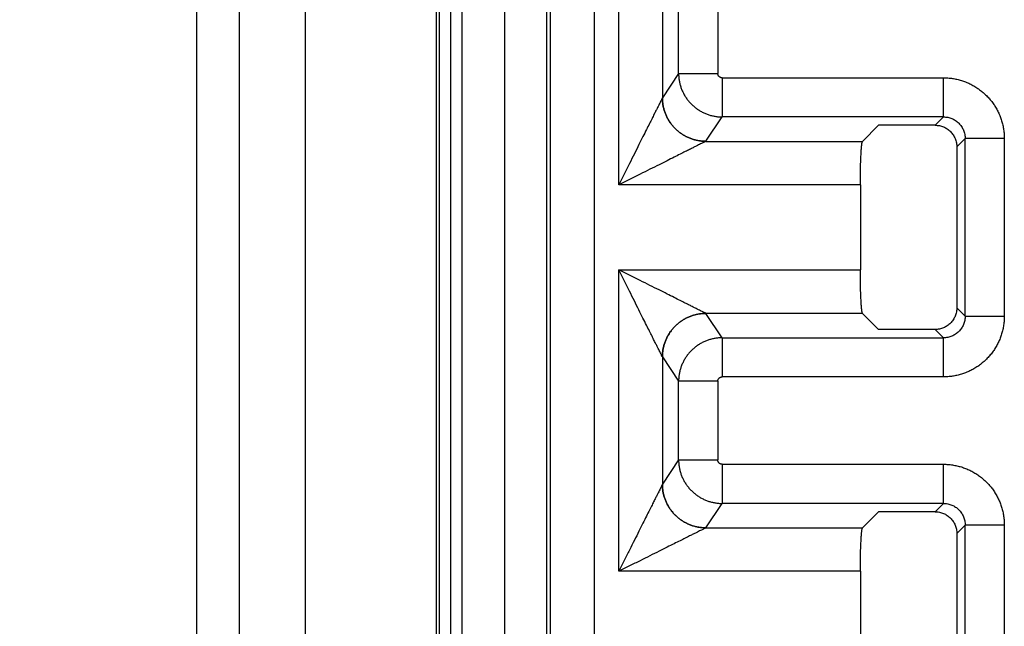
# Model space of a CAD drawing. Header units: inches. Extents: x 0 to 34, y 0 to 22.
# Tile 29 of 93: x 7.315 to 7.767, y 12.113 to 12.391. Entities that reach past the tile are written whole.
import ezdxf

# ---------------------------------------------------------------- set-up
doc = ezdxf.new("R2010")
doc.units = ezdxf.units.IN
doc.header["$LTSCALE"] = 1.87
doc.header["$MEASUREMENT"] = 0
doc.layers.get('0').update_dxf_attribs({"linetype": 'CONTINUOUS'})
doc.layers.add('DIMENSIONS', color=7, linetype='CONTINUOUS')
doc.styles.get("Standard").update_dxf_attribs({"font": 'txt', "width": 0.8})
doc.dimstyles.new('DIMSTYLE_1', dxfattribs={"dimtxt": 0.125, "dimasz": 0.18, "dimexe": 0.18, "dimexo": 0.0625, "dimgap": 0.09, "dimtad": 0, "dimtih": 1, "dimtoh": 1, "dimdec": 3, "dimzin": 4, "dimdsep": 46, "dimtxsty": 'STANDARD', "dimblk": '_FILLED', "dimblk1": '_FILLED', "dimblk2": '_FILLED', "dimcen": 0.09, "dimadec": 0, "dimazin": 0, "dimtp": 0.01, "dimtm": 0.01, "dimtfac": 1, "dimtdec": 3, "dimtofl": 0, "dimtmove": 0, "dimatfit": 3, "dimldrblk": '_FILLED', "dimfxl": 1, "dimtolj": 1, "dimtzin": 4, "dimarcsym": 0})

# ---------------------------------------------------------------- blocks, each defined once
blk = doc.blocks.new('_FILLED')
at = {"color": 0, "linetype": 'BYBLOCK'}
blk.add_solid([(0, 0), (-1, 0.1736), (-1, -0.1736)], dxfattribs=at)
blk = doc.blocks.new('*D17')
at = {"layer": 'DIMENSIONS', "color": 2, "linetype": 'CONTINUOUS'}
for p, q in [((7.51627, 13.00974), (5.77132, 13.00974)), ((5.89632, 13.00974), (5.89632, 12.01753)), ((5.89632, 10.86468), (5.89632, 11.76753)), ((7.51627, 10.86468), (5.77132, 10.86468))]:
    blk.add_line(p, q, dxfattribs=at)
at = {"layer": 'DIMENSIONS', "color": 2, "linetype": 'CONTINUOUS', "xscale": 0.18, "yscale": 0.18, "zscale": 0.18}
for p, rotation in [((5.89632, 13.00974), 90), ((5.89632, 10.86468), 270)]:
    blk.add_blockref('_FILLED', p, dxfattribs=dict(at, rotation=rotation))
at = {"layer": 'DIMENSIONS', "color": 2, "linetype": 'CONTINUOUS', "width": 0.8}
for s, p in [('[', (5.85882, 11.83003)), (']', (6.45882, 11.83003)), ('2.145', (5.23382, 11.83003)), ('54.48', (5.95882, 11.83003))]:
    blk.add_text(s, height=0.125, dxfattribs=at).set_placement(p)

msp = doc.modelspace()

# ---------------------------------------------------------------- linework, layer by layer
at = {"color": 7, "linetype": 'CONTINUOUS'}
for p, q in [((7.39632, 8.61007), (7.39632, 13.40891)), ((7.41579, 13.40892), (7.41579, 8.61007)), ((7.44632, 8.65832), (7.44632, 13.36153)), ((7.50632, 13.36153), (7.50632, 8.65832)), ((7.50782, 8.72179), (7.50782, 13.29747)), ((7.51282, 13.29739), (7.51282, 8.72187)), ((7.51301, 8.72187), (7.51301, 13.29739)), ((7.518, 13.2973), (7.518, 8.72197)), ((7.53813, 10.84189), (7.5375, 13.29698)), ((7.57877, 13.00974), (7.57877, 10.86468)), ((7.55705, 10.88293), (7.55705, 12.99149)), ((7.55879, 10.88466), (7.55879, 12.98975)), ((7.59015, 12.31549), (7.59015, 12.45393)), ((7.61013, 12.41395), (7.61013, 12.35547)), ((7.61758, 12.36665), (7.61758, 12.40277)), ((7.63557, 12.40277), (7.63557, 12.36665)), ((7.61758, 12.36665), (7.61013, 12.35547)), ((7.61758, 12.36665), (7.63557, 12.36665)), ((7.63757, 12.36465), (7.63757, 12.34667)), ((7.63757, 12.36465), (7.73915, 12.36465)), ((7.73915, 12.34667), (7.73915, 12.36465)), ((7.63012, 12.3355), (7.63757, 12.34667)), ((7.73915, 12.34667), (7.63757, 12.34667)), ((7.73915, 12.34667), (7.73533, 12.34285)), ((7.70203, 12.33546), (7.70942, 12.34285)), ((7.73533, 12.34285), (7.70942, 12.34285)), ((7.74532, 12.33287), (7.74914, 12.33669)), ((7.74914, 12.25523), (7.74914, 12.33669)), ((7.76712, 12.33669), (7.74914, 12.33669)), ((7.76712, 12.33668), (7.76712, 12.25523)), ((7.63009, 12.33546), (7.70203, 12.33546)), ((7.74532, 12.33287), (7.74532, 12.25905)), ((7.70103, 12.31549), (7.59015, 12.31549)), ((7.70103, 12.31549), (7.70103, 12.27643)), ((7.59015, 12.13799), (7.59015, 12.27643)), ((7.59015, 12.27643), (7.70103, 12.27643)), ((7.70203, 12.25645), (7.63009, 12.25645)), ((7.63757, 12.24524), (7.63012, 12.25642)), ((7.70203, 12.25645), (7.70942, 12.24906)), ((7.74914, 12.25523), (7.74532, 12.25905)), ((7.74914, 12.25523), (7.76712, 12.25523)), ((7.73533, 12.24906), (7.70942, 12.24906)), ((7.73533, 12.24906), (7.73915, 12.24524)), ((7.63757, 12.24524), (7.63757, 12.22726)), ((7.63757, 12.24524), (7.73915, 12.24524)), ((7.73915, 12.22726), (7.73915, 12.24524)), ((7.61013, 12.23645), (7.61013, 12.17797)), ((7.61013, 12.23645), (7.61758, 12.22527)), ((7.61758, 12.18915), (7.61758, 12.22527)), ((7.63557, 12.22527), (7.61758, 12.22527)), ((7.63557, 12.22527), (7.63557, 12.18915)), ((7.73915, 12.22726), (7.63757, 12.22726)), ((7.61758, 12.18915), (7.61013, 12.17797)), ((7.61758, 12.18915), (7.63557, 12.18915)), ((7.63757, 12.18715), (7.63757, 12.16917)), ((7.63757, 12.18715), (7.73915, 12.18715)), ((7.73915, 12.16917), (7.73915, 12.18715)), ((7.63012, 12.158), (7.63757, 12.16917)), ((7.73915, 12.16917), (7.63757, 12.16917)), ((7.73915, 12.16917), (7.73533, 12.16535)), ((7.70203, 12.15796), (7.70942, 12.16535)), ((7.73533, 12.16535), (7.70942, 12.16535)), ((7.63009, 12.15796), (7.70203, 12.15796)), ((7.74532, 12.15537), (7.74914, 12.15919)), ((7.74914, 12.07773), (7.74914, 12.15919)), ((7.76712, 12.15919), (7.74914, 12.15919)), ((7.76712, 12.15918), (7.76712, 12.07773)), ((7.74532, 12.15537), (7.74532, 12.08155)), ((7.70103, 12.13799), (7.59015, 12.13799)), ((7.70103, 12.13799), (7.70103, 12.09893))]:
    msp.add_line(p, q, dxfattribs=at)
for points, knots in [([(7.61758, 12.36665), (7.61758, 12.3661), (7.61763, 12.365), (7.61784, 12.36336), (7.61818, 12.36174), (7.61865, 12.36016), (7.61926, 12.35862), (7.61998, 12.35714), (7.62083, 12.35572), (7.62179, 12.35438), (7.62286, 12.35312), (7.62403, 12.35195), (7.62529, 12.35088), (7.62664, 12.34992), (7.62806, 12.34907), (7.62954, 12.34835), (7.63108, 12.34774), (7.63266, 12.34727), (7.63428, 12.34693), (7.63592, 12.34672), (7.63702, 12.34668), (7.63757, 12.34667)], [0, 0, 0, 0, 0.052598, 0.105202, 0.157808, 0.210419, 0.263036, 0.315662, 0.368299, 0.420941, 0.473583, 0.526226, 0.578873, 0.631526, 0.684177, 0.736823, 0.789464, 0.842102, 0.894738, 0.947374, 1, 1, 1, 1]), ([(7.63757, 12.36465), (7.63748, 12.36465), (7.6373, 12.36466), (7.63703, 12.36472), (7.63676, 12.36481), (7.6365, 12.36495), (7.63626, 12.36513), (7.63605, 12.36534), (7.63587, 12.36558), (7.63574, 12.36584), (7.63564, 12.36611), (7.63558, 12.36638), (7.63557, 12.36656), (7.63557, 12.36665)], [0, 0, 0, 0, 0.084921, 0.173285, 0.264541, 0.358037, 0.452947, 0.548299, 0.643095, 0.736381, 0.82735, 0.915375, 1, 1, 1, 1]), ([(7.73915, 12.36465), (7.73985, 12.36465), (7.74124, 12.3646), (7.74332, 12.36436), (7.74538, 12.36398), (7.7474, 12.36343), (7.74938, 12.36275), (7.7513, 12.36191), (7.75315, 12.36093), (7.75492, 12.35982), (7.75661, 12.35857), (7.75819, 12.35721), (7.75967, 12.35573), (7.76104, 12.35415), (7.76228, 12.35246), (7.7634, 12.35069), (7.76437, 12.34883), (7.76521, 12.34691), (7.7659, 12.34494), (7.76644, 12.34292), (7.76683, 12.34086), (7.76706, 12.33878), (7.76712, 12.33738), (7.76712, 12.33668)], [0, 0, 0, 0, 0.047598, 0.095227, 0.142884, 0.190513, 0.238075, 0.285637, 0.333295, 0.381008, 0.428655, 0.476214, 0.523741, 0.571296, 0.618936, 0.666641, 0.714294, 0.761856, 0.80943, 0.85708, 0.904759, 0.952402, 1, 1, 1, 1]), ([(7.61012, 12.35543), (7.6101, 12.35539), (7.61003, 12.35526), (7.60992, 12.35503), (7.60975, 12.35469), (7.60952, 12.35423), (7.60923, 12.35365), (7.60886, 12.35291), (7.6084, 12.35199), (7.60783, 12.35085), (7.60714, 12.34947), (7.60631, 12.34781), (7.60532, 12.34583), (7.60414, 12.34347), (7.60276, 12.34071), (7.60114, 12.33748), (7.5993, 12.33379), (7.59723, 12.32966), (7.59499, 12.32517), (7.5926, 12.3204), (7.59097, 12.31714), (7.59015, 12.31549)], [0, 0, 0, 0, 0.003498, 0.009303, 0.017667, 0.028913, 0.043403, 0.061697, 0.084522, 0.112644, 0.146863, 0.188121, 0.23744, 0.29588, 0.364768, 0.445389, 0.538155, 0.641986, 0.755357, 0.875751, 1, 1, 1, 1]), ([(7.61013, 12.35547), (7.61013, 12.35546), (7.61013, 12.35546), (7.61012, 12.35544), (7.61012, 12.35544), (7.61012, 12.35543)], [0, 0, 0, 0, 0.326576, 0.659561, 1, 1, 1, 1]), ([(7.63009, 12.33546), (7.62954, 12.33546), (7.62844, 12.33551), (7.6268, 12.33572), (7.62519, 12.33606), (7.62361, 12.33654), (7.62207, 12.33714), (7.62059, 12.33787), (7.61917, 12.33871), (7.61783, 12.33967), (7.61657, 12.34074), (7.6154, 12.34191), (7.61433, 12.34317), (7.61337, 12.34451), (7.61253, 12.34593), (7.6118, 12.34741), (7.6112, 12.34895), (7.61072, 12.35053), (7.61038, 12.35214), (7.61017, 12.35378), (7.61012, 12.35488), (7.61012, 12.35543)], [0, 0, 0, 0, 0.0526, 0.105251, 0.157911, 0.210556, 0.263176, 0.315777, 0.368378, 0.421004, 0.473657, 0.526317, 0.578964, 0.63158, 0.684179, 0.736787, 0.789418, 0.842074, 0.894743, 0.9474, 1, 1, 1, 1]), ([(7.61013, 12.35547), (7.61014, 12.35492), (7.61018, 12.35382), (7.61039, 12.35218), (7.61073, 12.35057), (7.6112, 12.34898), (7.61181, 12.34745), (7.61253, 12.34596), (7.61338, 12.34454), (7.61434, 12.3432), (7.61541, 12.34194), (7.61658, 12.34077), (7.61784, 12.3397), (7.61919, 12.33874), (7.62061, 12.3379), (7.62209, 12.33717), (7.62363, 12.33657), (7.62522, 12.33609), (7.62683, 12.33575), (7.62847, 12.33554), (7.62957, 12.3355), (7.63012, 12.3355)], [0, 0, 0, 0, 0.052551, 0.105144, 0.157757, 0.210376, 0.262994, 0.315612, 0.368238, 0.420882, 0.473545, 0.526214, 0.57888, 0.631532, 0.684176, 0.736821, 0.789472, 0.842128, 0.89478, 0.947412, 1, 1, 1, 1]), ([(7.73915, 12.34667), (7.73948, 12.34668), (7.74015, 12.34665), (7.74112, 12.34651), (7.74208, 12.34627), (7.74301, 12.34594), (7.7439, 12.34552), (7.74474, 12.34502), (7.74552, 12.34444), (7.74625, 12.34378), (7.7469, 12.34306), (7.74749, 12.34227), (7.74799, 12.34143), (7.74841, 12.34054), (7.74873, 12.33962), (7.74897, 12.33866), (7.74911, 12.33768), (7.74914, 12.33702), (7.74914, 12.33669)], [0, 0, 0, 0, 0.063179, 0.126062, 0.188695, 0.251125, 0.313399, 0.375567, 0.437679, 0.499785, 0.56193, 0.624133, 0.686406, 0.748763, 0.81123, 0.873876, 0.936775, 1, 1, 1, 1]), ([(7.73533, 12.34285), (7.73566, 12.34285), (7.73631, 12.34282), (7.73729, 12.34268), (7.73824, 12.34244), (7.73916, 12.34211), (7.74005, 12.34169), (7.74089, 12.34118), (7.74168, 12.3406), (7.74241, 12.33994), (7.74306, 12.33921), (7.74365, 12.33843), (7.74415, 12.33758), (7.74457, 12.3367), (7.7449, 12.33577), (7.74514, 12.33482), (7.74529, 12.33385), (7.74532, 12.33319), (7.74532, 12.33287)], [0, 0, 0, 0, 0.062456, 0.125178, 0.187867, 0.250226, 0.312531, 0.375127, 0.437716, 0.5, 0.562284, 0.624873, 0.687469, 0.749774, 0.812133, 0.874822, 0.937544, 1, 1, 1, 1]), ([(7.63009, 12.33546), (7.63005, 12.33544), (7.62993, 12.33538), (7.6297, 12.33526), (7.62937, 12.3351), (7.62892, 12.33487), (7.62833, 12.33458), (7.6276, 12.33421), (7.62668, 12.33375), (7.62555, 12.33319), (7.62417, 12.3325), (7.62251, 12.33167), (7.62052, 12.33067), (7.61816, 12.32949), (7.61538, 12.3281), (7.61214, 12.32649), (7.60845, 12.32464), (7.60432, 12.32257), (7.59982, 12.32032), (7.59505, 12.31794), (7.5918, 12.31631), (7.59015, 12.31549)], [0, 0, 0, 0, 0.003354, 0.008982, 0.01718, 0.028323, 0.042763, 0.060972, 0.083607, 0.111572, 0.145807, 0.187192, 0.236679, 0.295312, 0.364453, 0.445303, 0.53816, 0.642055, 0.755511, 0.875943, 1, 1, 1, 1]), ([(7.63012, 12.3355), (7.63012, 12.33549), (7.63011, 12.33548), (7.6301, 12.33547), (7.6301, 12.33546), (7.63009, 12.33546)], [0, 0, 0, 0, 0.315488, 0.648397, 1, 1, 1, 1]), ([(7.70103, 12.31549), (7.70103, 12.31605), (7.70104, 12.31717), (7.70105, 12.31884), (7.70107, 12.32048), (7.70109, 12.32209), (7.70112, 12.32365), (7.70116, 12.32516), (7.70121, 12.32659), (7.70126, 12.32795), (7.70132, 12.32922), (7.70138, 12.33039), (7.70145, 12.33145), (7.70152, 12.3324), (7.7016, 12.33324), (7.70167, 12.33394), (7.70176, 12.33452), (7.70184, 12.33496), (7.70192, 12.33526), (7.70198, 12.33542), (7.70203, 12.33546)], [0, 0, 0, 0, 0.083917, 0.167488, 0.249821, 0.330121, 0.408302, 0.483707, 0.555532, 0.62332, 0.686922, 0.745654, 0.798935, 0.846661, 0.888495, 0.923997, 0.95293, 0.975294, 0.990928, 1, 1, 1, 1]), ([(7.61012, 12.23648), (7.6101, 12.23653), (7.61004, 12.23665), (7.60992, 12.23688), (7.60975, 12.23721), (7.60953, 12.23766), (7.60924, 12.23825), (7.60887, 12.23898), (7.60841, 12.2399), (7.60784, 12.24103), (7.60715, 12.24242), (7.60632, 12.24408), (7.60532, 12.24608), (7.60414, 12.24844), (7.60275, 12.25122), (7.60113, 12.25445), (7.59929, 12.25815), (7.59722, 12.26228), (7.59497, 12.26677), (7.5926, 12.27153), (7.59097, 12.27478), (7.59015, 12.27643)], [0, 0, 0, 0, 0.003428, 0.009128, 0.01738, 0.028516, 0.042896, 0.061069, 0.08379, 0.111875, 0.146176, 0.187599, 0.237114, 0.295776, 0.364934, 0.445806, 0.538723, 0.642611, 0.755944, 0.876177, 1, 1, 1, 1]), ([(7.63009, 12.25645), (7.63005, 12.25648), (7.62992, 12.25654), (7.62969, 12.25666), (7.62935, 12.25682), (7.6289, 12.25705), (7.62832, 12.25734), (7.62758, 12.25771), (7.62666, 12.25817), (7.62553, 12.25873), (7.62415, 12.25942), (7.62249, 12.26026), (7.6205, 12.26125), (7.61815, 12.26243), (7.61537, 12.26381), (7.61214, 12.26543), (7.60845, 12.26728), (7.60432, 12.26934), (7.59982, 12.27159), (7.59506, 12.27397), (7.5918, 12.2756), (7.59015, 12.27643)], [0, 0, 0, 0, 0.003451, 0.009193, 0.017493, 0.028685, 0.043118, 0.061336, 0.084043, 0.112063, 0.146273, 0.187603, 0.237012, 0.29557, 0.364611, 0.445332, 0.538107, 0.641958, 0.755377, 0.875815, 1, 1, 1, 1]), ([(7.70203, 12.25645), (7.70198, 12.2565), (7.70192, 12.25666), (7.70184, 12.25696), (7.70176, 12.2574), (7.70167, 12.25797), (7.7016, 12.25868), (7.70152, 12.25951), (7.70145, 12.26046), (7.70138, 12.26153), (7.70132, 12.2627), (7.70126, 12.26397), (7.70121, 12.26532), (7.70116, 12.26676), (7.70112, 12.26826), (7.70109, 12.26983), (7.70107, 12.27143), (7.70105, 12.27308), (7.70104, 12.27475), (7.70103, 12.27587), (7.70103, 12.27643)], [0, 0, 0, 0, 0.009072, 0.024706, 0.04707, 0.076004, 0.111505, 0.153339, 0.201066, 0.254346, 0.313078, 0.37668, 0.444468, 0.516293, 0.591698, 0.669879, 0.75018, 0.832512, 0.916083, 1, 1, 1, 1]), ([(7.61012, 12.23648), (7.61012, 12.23703), (7.61017, 12.23813), (7.61038, 12.23977), (7.61072, 12.24139), (7.61119, 12.24297), (7.6118, 12.2445), (7.61252, 12.24599), (7.61337, 12.2474), (7.61433, 12.24875), (7.6154, 12.25), (7.61657, 12.25117), (7.61783, 12.25224), (7.61917, 12.2532), (7.62059, 12.25405), (7.62207, 12.25478), (7.62361, 12.25538), (7.62519, 12.25585), (7.6268, 12.2562), (7.62844, 12.2564), (7.62954, 12.25645), (7.63009, 12.25645)], [0, 0, 0, 0, 0.0526, 0.105251, 0.157911, 0.210555, 0.263175, 0.315776, 0.368376, 0.421001, 0.473654, 0.526314, 0.578961, 0.631576, 0.684176, 0.736783, 0.789414, 0.84207, 0.89474, 0.947398, 1, 1, 1, 1]), ([(7.63012, 12.25642), (7.62957, 12.25642), (7.62847, 12.25637), (7.62683, 12.25616), (7.62522, 12.25582), (7.62363, 12.25535), (7.62209, 12.25475), (7.62061, 12.25402), (7.61919, 12.25317), (7.61784, 12.25221), (7.61658, 12.25114), (7.61541, 12.24997), (7.61434, 12.24871), (7.61338, 12.24737), (7.61253, 12.24595), (7.61181, 12.24447), (7.6112, 12.24293), (7.61073, 12.24135), (7.61039, 12.23973), (7.61018, 12.23809), (7.61014, 12.23699), (7.61013, 12.23645)], [0, 0, 0, 0, 0.052591, 0.105223, 0.157872, 0.210525, 0.263173, 0.315816, 0.368461, 0.421118, 0.473787, 0.526456, 0.579115, 0.631754, 0.684379, 0.737, 0.789622, 0.842244, 0.894859, 0.947453, 1, 1, 1, 1]), ([(7.63012, 12.25642), (7.63012, 12.25642), (7.63011, 12.25643), (7.6301, 12.25644), (7.6301, 12.25645), (7.63009, 12.25645)], [0, 0, 0, 0, 0.316008, 0.649037, 1, 1, 1, 1]), ([(7.74532, 12.25905), (7.74532, 12.25872), (7.74529, 12.25807), (7.74514, 12.25709), (7.7449, 12.25614), (7.74457, 12.25522), (7.74415, 12.25433), (7.74365, 12.25349), (7.74306, 12.2527), (7.74241, 12.25197), (7.74168, 12.25132), (7.74089, 12.25073), (7.74005, 12.25023), (7.73916, 12.24981), (7.73824, 12.24948), (7.73729, 12.24924), (7.73631, 12.24909), (7.73566, 12.24906), (7.73533, 12.24906)], [0, 0, 0, 0, 0.062456, 0.125178, 0.187867, 0.250226, 0.312531, 0.375127, 0.437716, 0.5, 0.562284, 0.624873, 0.687469, 0.749774, 0.812133, 0.874822, 0.937544, 1, 1, 1, 1]), ([(7.76712, 12.25523), (7.76712, 12.25453), (7.76706, 12.25314), (7.76683, 12.25106), (7.76644, 12.249), (7.7659, 12.24698), (7.76521, 12.245), (7.76437, 12.24308), (7.7634, 12.24123), (7.76228, 12.23946), (7.76104, 12.23777), (7.75967, 12.23618), (7.7582, 12.23471), (7.75661, 12.23334), (7.75493, 12.2321), (7.75315, 12.23098), (7.7513, 12.23001), (7.74938, 12.22917), (7.7474, 12.22848), (7.74538, 12.22794), (7.74332, 12.22755), (7.74124, 12.22732), (7.73985, 12.22726), (7.73915, 12.22726)], [0, 0, 0, 0, 0.047598, 0.095228, 0.142884, 0.190513, 0.238075, 0.285637, 0.333295, 0.381008, 0.428655, 0.476214, 0.523741, 0.571296, 0.618936, 0.666641, 0.714294, 0.761856, 0.80943, 0.85708, 0.904759, 0.952402, 1, 1, 1, 1]), ([(7.74914, 12.25523), (7.74914, 12.2549), (7.74911, 12.25423), (7.74897, 12.25325), (7.74873, 12.2523), (7.74841, 12.25137), (7.74799, 12.25048), (7.74749, 12.24964), (7.74691, 12.24886), (7.74625, 12.24813), (7.74553, 12.24748), (7.74474, 12.24689), (7.7439, 12.24639), (7.74301, 12.24597), (7.74208, 12.24565), (7.74113, 12.24541), (7.74015, 12.24527), (7.73948, 12.24524), (7.73915, 12.24524)], [0, 0, 0, 0, 0.063179, 0.126062, 0.188695, 0.251125, 0.313399, 0.375567, 0.437679, 0.499785, 0.56193, 0.624133, 0.686406, 0.748763, 0.81123, 0.873876, 0.936775, 1, 1, 1, 1]), ([(7.63757, 12.24524), (7.63702, 12.24524), (7.63592, 12.24519), (7.63428, 12.24498), (7.63266, 12.24464), (7.63108, 12.24417), (7.62954, 12.24357), (7.62806, 12.24284), (7.62664, 12.242), (7.62529, 12.24103), (7.62403, 12.23997), (7.62286, 12.2388), (7.62179, 12.23754), (7.62083, 12.23619), (7.61998, 12.23477), (7.61926, 12.23329), (7.61865, 12.23175), (7.61818, 12.23017), (7.61784, 12.22855), (7.61763, 12.22692), (7.61758, 12.22582), (7.61758, 12.22527)], [0, 0, 0, 0, 0.052629, 0.105264, 0.157899, 0.210536, 0.263176, 0.315822, 0.368474, 0.421126, 0.473774, 0.526416, 0.579059, 0.631701, 0.684337, 0.736963, 0.789581, 0.842193, 0.8948, 0.947405, 1, 1, 1, 1]), ([(7.61012, 12.23648), (7.61012, 12.23648), (7.61012, 12.23647), (7.61013, 12.23646), (7.61013, 12.23645), (7.61013, 12.23645)], [0, 0, 0, 0, 0.340908, 0.674077, 1, 1, 1, 1]), ([(7.63557, 12.22527), (7.63557, 12.22535), (7.63558, 12.22554), (7.63564, 12.22581), (7.63574, 12.22608), (7.63587, 12.22634), (7.63605, 12.22658), (7.63626, 12.22679), (7.6365, 12.22696), (7.63676, 12.2271), (7.63703, 12.2272), (7.6373, 12.22725), (7.63748, 12.22726), (7.63757, 12.22726)], [0, 0, 0, 0, 0.085023, 0.173405, 0.264677, 0.358186, 0.453103, 0.548456, 0.643248, 0.736523, 0.827474, 0.915477, 1, 1, 1, 1]), ([(7.61758, 12.18915), (7.61758, 12.1886), (7.61763, 12.1875), (7.61784, 12.18586), (7.61818, 12.18424), (7.61865, 12.18266), (7.61926, 12.18112), (7.61998, 12.17964), (7.62083, 12.17822), (7.62179, 12.17688), (7.62286, 12.17562), (7.62403, 12.17445), (7.62529, 12.17338), (7.62664, 12.17242), (7.62806, 12.17157), (7.62954, 12.17085), (7.63108, 12.17024), (7.63266, 12.16977), (7.63428, 12.16943), (7.63592, 12.16922), (7.63702, 12.16918), (7.63757, 12.16917)], [0, 0, 0, 0, 0.052598, 0.105202, 0.157808, 0.210419, 0.263036, 0.315662, 0.368299, 0.420941, 0.473583, 0.526226, 0.578873, 0.631526, 0.684177, 0.736823, 0.789464, 0.842102, 0.894738, 0.947374, 1, 1, 1, 1]), ([(7.63757, 12.18715), (7.63748, 12.18715), (7.6373, 12.18716), (7.63703, 12.18722), (7.63676, 12.18731), (7.6365, 12.18745), (7.63626, 12.18763), (7.63605, 12.18784), (7.63587, 12.18808), (7.63574, 12.18834), (7.63564, 12.18861), (7.63558, 12.18888), (7.63557, 12.18906), (7.63557, 12.18915)], [0, 0, 0, 0, 0.084921, 0.173285, 0.264541, 0.358037, 0.452947, 0.548299, 0.643095, 0.736381, 0.82735, 0.915375, 1, 1, 1, 1]), ([(7.73915, 12.18715), (7.73985, 12.18715), (7.74124, 12.1871), (7.74332, 12.18686), (7.74538, 12.18648), (7.7474, 12.18593), (7.74938, 12.18525), (7.7513, 12.18441), (7.75315, 12.18343), (7.75492, 12.18232), (7.75661, 12.18107), (7.75819, 12.17971), (7.75967, 12.17823), (7.76104, 12.17665), (7.76228, 12.17496), (7.7634, 12.17319), (7.76437, 12.17133), (7.76521, 12.16941), (7.7659, 12.16744), (7.76644, 12.16542), (7.76683, 12.16336), (7.76706, 12.16128), (7.76712, 12.15988), (7.76712, 12.15918)], [0, 0, 0, 0, 0.047598, 0.095227, 0.142884, 0.190513, 0.238075, 0.285637, 0.333295, 0.381008, 0.428655, 0.476214, 0.523741, 0.571296, 0.618936, 0.666641, 0.714294, 0.761856, 0.80943, 0.85708, 0.904759, 0.952402, 1, 1, 1, 1]), ([(7.61012, 12.17793), (7.6101, 12.17789), (7.61003, 12.17776), (7.60992, 12.17753), (7.60975, 12.17719), (7.60952, 12.17673), (7.60923, 12.17615), (7.60886, 12.17541), (7.6084, 12.17449), (7.60783, 12.17335), (7.60714, 12.17197), (7.60631, 12.17031), (7.60532, 12.16833), (7.60414, 12.16597), (7.60276, 12.16321), (7.60114, 12.15998), (7.5993, 12.15629), (7.59723, 12.15216), (7.59499, 12.14767), (7.5926, 12.1429), (7.59097, 12.13964), (7.59015, 12.13799)], [0, 0, 0, 0, 0.003498, 0.009303, 0.017667, 0.028913, 0.043403, 0.061697, 0.084522, 0.112644, 0.146863, 0.188121, 0.23744, 0.29588, 0.364768, 0.445389, 0.538155, 0.641986, 0.755357, 0.875751, 1, 1, 1, 1]), ([(7.61013, 12.17797), (7.61013, 12.17796), (7.61013, 12.17796), (7.61012, 12.17794), (7.61012, 12.17794), (7.61012, 12.17793)], [0, 0, 0, 0, 0.326576, 0.659561, 1, 1, 1, 1]), ([(7.63009, 12.15796), (7.62954, 12.15796), (7.62844, 12.15801), (7.6268, 12.15822), (7.62519, 12.15856), (7.62361, 12.15904), (7.62207, 12.15964), (7.62059, 12.16037), (7.61917, 12.16121), (7.61783, 12.16217), (7.61657, 12.16324), (7.6154, 12.16441), (7.61433, 12.16567), (7.61337, 12.16701), (7.61253, 12.16843), (7.6118, 12.16991), (7.6112, 12.17145), (7.61072, 12.17303), (7.61038, 12.17464), (7.61017, 12.17628), (7.61012, 12.17738), (7.61012, 12.17793)], [0, 0, 0, 0, 0.0526, 0.105251, 0.157911, 0.210556, 0.263176, 0.315777, 0.368378, 0.421004, 0.473657, 0.526317, 0.578964, 0.63158, 0.684179, 0.736787, 0.789418, 0.842074, 0.894743, 0.9474, 1, 1, 1, 1]), ([(7.61013, 12.17797), (7.61014, 12.17742), (7.61018, 12.17632), (7.61039, 12.17468), (7.61073, 12.17307), (7.6112, 12.17148), (7.61181, 12.16995), (7.61253, 12.16846), (7.61338, 12.16704), (7.61434, 12.1657), (7.61541, 12.16444), (7.61658, 12.16327), (7.61784, 12.1622), (7.61919, 12.16124), (7.62061, 12.1604), (7.62209, 12.15967), (7.62363, 12.15907), (7.62522, 12.15859), (7.62683, 12.15825), (7.62847, 12.15804), (7.62957, 12.158), (7.63012, 12.158)], [0, 0, 0, 0, 0.052551, 0.105144, 0.157757, 0.210376, 0.262994, 0.315612, 0.368238, 0.420882, 0.473545, 0.526214, 0.57888, 0.631532, 0.684176, 0.736821, 0.789472, 0.842128, 0.89478, 0.947412, 1, 1, 1, 1]), ([(7.73915, 12.16917), (7.73948, 12.16918), (7.74015, 12.16915), (7.74112, 12.16901), (7.74208, 12.16877), (7.74301, 12.16844), (7.7439, 12.16802), (7.74474, 12.16752), (7.74552, 12.16694), (7.74625, 12.16628), (7.7469, 12.16556), (7.74749, 12.16477), (7.74799, 12.16393), (7.74841, 12.16304), (7.74873, 12.16212), (7.74897, 12.16116), (7.74911, 12.16018), (7.74914, 12.15952), (7.74914, 12.15919)], [0, 0, 0, 0, 0.063179, 0.126062, 0.188695, 0.251125, 0.313399, 0.375567, 0.437679, 0.499785, 0.56193, 0.624133, 0.686406, 0.748763, 0.81123, 0.873876, 0.936775, 1, 1, 1, 1]), ([(7.73533, 12.16535), (7.73566, 12.16535), (7.73631, 12.16532), (7.73729, 12.16518), (7.73824, 12.16494), (7.73916, 12.16461), (7.74005, 12.16419), (7.74089, 12.16368), (7.74168, 12.1631), (7.74241, 12.16244), (7.74306, 12.16171), (7.74365, 12.16093), (7.74415, 12.16008), (7.74457, 12.1592), (7.7449, 12.15827), (7.74514, 12.15732), (7.74529, 12.15635), (7.74532, 12.15569), (7.74532, 12.15537)], [0, 0, 0, 0, 0.062456, 0.125178, 0.187867, 0.250226, 0.312531, 0.375127, 0.437716, 0.5, 0.562284, 0.624873, 0.687469, 0.749774, 0.812133, 0.874822, 0.937544, 1, 1, 1, 1]), ([(7.63009, 12.15796), (7.63005, 12.15794), (7.62993, 12.15788), (7.6297, 12.15776), (7.62937, 12.1576), (7.62892, 12.15737), (7.62833, 12.15708), (7.6276, 12.15671), (7.62668, 12.15625), (7.62555, 12.15569), (7.62417, 12.155), (7.62251, 12.15417), (7.62052, 12.15317), (7.61816, 12.15199), (7.61538, 12.1506), (7.61214, 12.14899), (7.60845, 12.14714), (7.60432, 12.14507), (7.59982, 12.14282), (7.59505, 12.14044), (7.5918, 12.13881), (7.59015, 12.13799)], [0, 0, 0, 0, 0.003354, 0.008982, 0.01718, 0.028323, 0.042763, 0.060972, 0.083607, 0.111572, 0.145807, 0.187192, 0.236679, 0.295312, 0.364453, 0.445303, 0.53816, 0.642055, 0.755511, 0.875943, 1, 1, 1, 1]), ([(7.63012, 12.158), (7.63012, 12.15799), (7.63011, 12.15798), (7.6301, 12.15797), (7.6301, 12.15796), (7.63009, 12.15796)], [0, 0, 0, 0, 0.315488, 0.648397, 1, 1, 1, 1]), ([(7.70103, 12.13799), (7.70103, 12.13855), (7.70104, 12.13967), (7.70105, 12.14134), (7.70107, 12.14298), (7.70109, 12.14459), (7.70112, 12.14615), (7.70116, 12.14766), (7.70121, 12.14909), (7.70126, 12.15045), (7.70132, 12.15172), (7.70138, 12.15289), (7.70145, 12.15395), (7.70152, 12.1549), (7.7016, 12.15574), (7.70167, 12.15644), (7.70176, 12.15702), (7.70184, 12.15746), (7.70192, 12.15776), (7.70198, 12.15792), (7.70203, 12.15796)], [0, 0, 0, 0, 0.083917, 0.167488, 0.249821, 0.330121, 0.408302, 0.483707, 0.555532, 0.62332, 0.686922, 0.745654, 0.798935, 0.846661, 0.888495, 0.923997, 0.95293, 0.975294, 0.990928, 1, 1, 1, 1])]:
    msp.add_open_spline(points, degree=3, knots=knots, dxfattribs=at)

# ---------------------------------------------------------------- dimensions: what is measured, and where the dimension line sits
at = {"layer": 'DIMENSIONS', "color": 2, "linetype": 'CONTINUOUS'}
dim = msp.add_linear_dim(base=(5.89632, 10.86468), p1=(7.51627, 13.00974), p2=(7.51627, 10.86468), angle=270, dimstyle='DIMSTYLE_1', dxfattribs=at)
dim.commit()
dim.dimension.update_dxf_attribs({"geometry": '*D17', "text_midpoint": (5.89632, 11.89253), "dimtype": 160})

doc.saveas('drawing.dxf')
